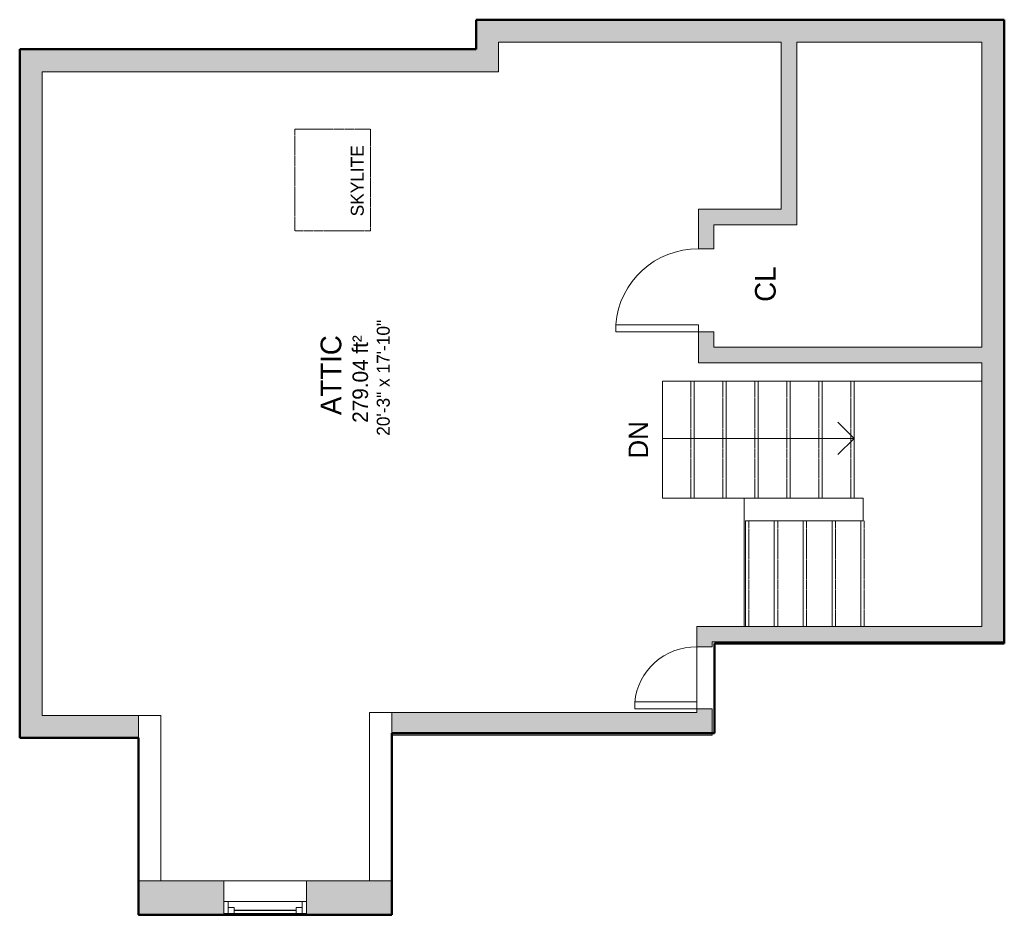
# Model space of a CAD drawing. Header units: inches. Extents: x -209 to 76, y -52 to 207.
import ezdxf

# ---------------------------------------------------------------- set-up
doc = ezdxf.new("R2010")
doc.units = ezdxf.units.IN
doc.header["$MEASUREMENT"] = 0
doc.linetypes.add('Hidden 1_16_', pattern=[0.09375, 0.0625, -0.03125])
doc.linetypes.add('Overhead', pattern=[0.15625, 0.09375, -0.0625])
for name, color, linetype, lineweight in [('A-AREA-IDEN', 2, 'Continuous', 9), ('A-DETL', 90, 'Continuous', 9), ('A-DOOR', 31, 'Continuous', 9), ('A-FLOR', 192, 'Continuous', 9), ('A-GLAZ', 151, 'Continuous', 9), ('A-WALL', 90, 'Continuous', 9), ('A-WALL-PATT', 111, 'Continuous', 9), ('G-ANNO-TEXT', 231, 'Continuous', 9), ('S-STRS', 90, 'Continuous', 9), ('S-STRS-ANNO', 90, 'Continuous', 9), ('S-STRS-IDEN', 31, 'Continuous', 9)]:
    doc.layers.add(name, color=color, linetype=linetype, lineweight=lineweight)
doc.styles.add('Inter', font='txt', dxfattribs={"height": 5.625})
doc.styles.add('Inter_1', font='txt', dxfattribs={"height": 4.5})
doc.styles.add('Inter_2', font='txt', dxfattribs={"height": 3.75})
doc.styles.add('Inter_B', font='txt', dxfattribs={"height": 6})

# ---------------------------------------------------------------- blocks, each defined once
blk = doc.blocks.new('Planitar - Single Door_Flush Panel - 2_-0_ x 6_-8_-3090507-104 - Attic')
at = {"layer": 'A-DOOR', "lineweight": 18}
for p, q in [((9.99, -2.25), (9.99, -26.25)), ((12, -2.25), (9.99, -2.25)), ((12, -2.25), (12, -26.25)), ((12, -26.25), (9.99, -26.25))]:
    blk.add_line(p, q, dxfattribs=at)
at = {"layer": 'A-DOOR'}
blk.add_arc((11.77, -2.55), 23.77, 179.2767, 265.5217, dxfattribs=at)
blk = doc.blocks.new('Planitar - Single Door_Flush Panel - 1_-6_ x 6_-8_-3113684-104 - Attic')
at = {"layer": 'A-DOOR', "lineweight": 18}
for p, q in [((6.99, -2.25), (6.99, -20.25)), ((9, -2.25), (6.99, -2.25)), ((9, -2.25), (9, -20.25)), ((9, -20.25), (6.99, -20.25))]:
    blk.add_line(p, q, dxfattribs=at)
at = {"layer": 'A-DOOR'}
blk.add_arc((8.77, -2.55), 17.77, 179.0326, 264.7975, dxfattribs=at)
blk = doc.blocks.new('Planitar-Double-Hung-Single - 48_ x 42_-3118670-104 - Attic')
at = {"layer": 'A-GLAZ', "lineweight": 18}
for p, q in [((-12, 5), (-12, -5)), ((-12, 4.5), (-9, 4.5)), ((-10.75, 4.5), (-10.75, 1)), ((-9, 4.5), (-9, 2.75)), ((-1.1875, 4.5), (1.1875, 4.5)), ((9, 4.5), (12, 4.5)), ((9, 4.5), (9, 2.75)), ((10.75, 4.5), (10.75, 1)), ((12, -5), (12, 5)), ((-12, 1), (-10.75, 1)), ((-10.75, 2.75), (-9, 2.75)), ((10.75, 2.75), (9, 2.75)), ((10.75, 1), (12, 1))]:
    blk.add_line(p, q, dxfattribs=at)
at = {"layer": 'A-GLAZ'}
for p, q in [((12, 5), (-12, 5)), ((-9, 4.5), (-1.1875, 4.5)), ((1.1875, 4.5), (9, 4.5)), ((10.75, 1), (-10.75, 1)), ((-12, -5), (12, -5))]:
    blk.add_line(p, q, dxfattribs=at)
at = {"layer": 'A-GLAZ', "lineweight": 25}
blk.add_line((-9, 3.625), (9, 3.625), dxfattribs=at)

msp = doc.modelspace()

# ---------------------------------------------------------------- hatches: boundary and pattern name
at = {"layer": 'A-WALL-PATT'}
for color, points in [(9, [(-70.3, 192.31), (-70.3, 207.4), (-76.8, 207.4), (-76.8, 192.31)]), (9, [(11.7, 200.9), (69.95, 200.9), (69.95, 207.4), (-70.3, 207.4), (-70.3, 200.9)]), (9, [(76.45, 26.9), (76.45, 207.4), (69.95, 207.4), (69.95, 112.45), (74.97, 112.45), (74.97, 26.9)]), (9, [(16.2, 147.9), (16.2, 200.9), (11.7, 200.9), (11.7, 147.9)]), (9, [(-209.3, 5.56), (-202.8, 5.56), (-202.8, 198.81), (-209.3, 198.81), (-209.3, 107.43)]), (9, [(-76.8, 192.31), (-76.8, 198.81), (-202.8, 198.81), (-202.8, 192.31)]), (9, [(-7.8, 147.9), (11.7, 147.9), (11.7, 152.4), (-12.3, 152.4), (-12.3, 147.9)]), (254, [(30.95, 107.9), (30.95, 112.4), (-7.8, 112.4), (-7.8, 107.9)]), (254, [(69.95, 107.9), (69.95, 112.4), (30.95, 112.4), (30.95, 107.9)]), (9, [(74.97, 26.9), (74.97, 112.45), (69.95, 112.45), (69.95, 26.9)]), (9, [(69.95, 26.9), (69.95, 31.4), (-8.3, 31.4), (-8.3, 26.9)]), (9, [(-8.3, -0.1), (-8.3, 6.4), (-101.3, 6.4), (-101.3, -0.1)]), (9, [(-209.3, -0.94), (-174.8, -0.94), (-174.8, 5.56), (-209.3, 5.56)]), (9, [(-101.3, -42.45), (-101.3, -42.4), (-110.8, -42.4), (-110.8, -42.45)])]:
    msp.add_hatch(color=color, dxfattribs=at).paths.add_polyline_path(points, flags=0)
h = msp.add_hatch(color=254, dxfattribs=at)
h.paths.add_polyline_path([(-7.8, 107.9), (-7.8, 116.9), (-12.3, 116.9), (-12.3, 107.9)], flags=0)
h.paths.add_polyline_path([(-7.8, 140.9), (-7.8, 147.9), (-12.3, 147.9), (-12.3, 140.9)], flags=0)
h = msp.add_hatch(color=9, dxfattribs=at)
h.paths.add_polyline_path([(-8.3, 6.4), (-8.3, 7.48), (-12.8, 7.48), (-12.8, 6.4)], flags=0)
h.paths.add_polyline_path([(-12.8, 25.48), (-8.3, 25.48), (-8.3, 31.4), (-12.8, 31.4)], flags=0)
h = msp.add_hatch(color=9, dxfattribs=at)
h.paths.add_polyline_path([(-154.45, -52.4), (-150.79, -52.4), (-150.79, -42.4), (-174.8, -42.4), (-174.8, -52.4)], flags=0)
h.paths.add_polyline_path([(-101.3, -52.4), (-101.3, -42.45), (-110.8, -42.45), (-110.8, -42.4), (-124.79, -42.4), (-124.79, -52.4)], flags=0)
h = msp.add_hatch(color=9, dxfattribs=at)
h.paths.add_polyline_path([(-126.05, -52.4), (-124.79, -52.4), (-124.79, -42.4), (-126.05, -42.4)], flags=0)
h.paths.add_polyline_path([(-150.05, -52.4), (-150.05, -42.4), (-150.79, -42.4), (-150.79, -52.4)], flags=0)

# ---------------------------------------------------------------- linework, layer by layer
at = {"layer": 'A-DETL', "lineweight": 50}
for p, q in [((-76.8, 198.81), (-76.8, 207.4)), ((-76.8, 207.4), (76.45, 207.4)), ((76.45, 207.4), (76.45, 26.4)), ((-209.3, 198.81), (-76.8, 198.81)), ((-209.3, -0.94), (-209.3, 198.81)), ((76.45, 26.4), (-7.68, 26.4)), ((-7.68, 26.4), (-7.68, 0.4)), ((-7.68, 0.4), (-101.3, 0.4)), ((-101.3, -52.25), (-101.3, 0.4)), ((-174.8, -0.94), (-209.3, -0.94)), ((-174.8, -52.25), (-174.8, -0.94)), ((-101.3, -52.25), (-174.8, -52.25))]:
    msp.add_line(p, q, dxfattribs=at)
at = {"layer": 'A-DETL', "linetype": 'Hidden 1_16_', "lineweight": 18}
for p, q in [((-129.48, 175.67), (-107.48, 175.67)), ((-129.48, 146.16), (-129.48, 175.67)), ((-107.48, 175.67), (-107.48, 146.16)), ((-107.48, 146.16), (-129.48, 146.16))]:
    msp.add_line(p, q, dxfattribs=at)
at = {"layer": 'A-DETL', "lineweight": 25}
msp.add_line((-101.3, 0.4), (-101.3, -52.25), dxfattribs=at)
at = {"layer": 'A-FLOR'}
for p, q in [((-22.79, 68.56), (-22.79, 102.56)), ((-22.79, 102.56), (69.95, 102.56)), ((0.94, 68.56), (-22.79, 68.56)), ((0.94, 31.4), (0.94, 68.56)), ((-12.8, 7.48), (-12.8, 25.48))]:
    msp.add_line(p, q, dxfattribs=at)
at = {"layer": 'A-WALL'}
for p, q in [((76.45, 207.4), (-76.8, 207.4)), ((-76.8, 207.4), (-76.8, 198.81)), ((76.45, 207.4), (76.45, 26.9)), ((-70.3, 200.9), (11.7, 200.9)), ((-70.3, 192.31), (-70.3, 200.9)), ((11.7, 200.9), (11.7, 152.4)), ((16.2, 200.9), (69.95, 200.9)), ((16.2, 147.9), (16.2, 200.9)), ((69.95, 200.9), (69.95, 112.4)), ((-209.3, 198.81), (-209.3, -0.94)), ((-76.8, 198.81), (-209.3, 198.81)), ((-202.8, 5.56), (-202.8, 192.31)), ((-202.8, 192.31), (-70.3, 192.31)), ((11.7, 152.4), (-12.3, 152.4)), ((-12.3, 152.4), (-12.3, 140.9)), ((-7.8, 147.9), (16.2, 147.9)), ((-7.8, 140.9), (-7.8, 147.9)), ((-12.3, 140.9), (-7.8, 140.9)), ((-12.3, 116.9), (-12.3, 107.9)), ((-12.3, 116.9), (-7.8, 116.9)), ((-7.8, 116.9), (-7.8, 112.4)), ((69.95, 112.4), (-7.8, 112.4)), ((-12.3, 107.9), (69.95, 107.9)), ((69.95, 31.4), (69.95, 107.9)), ((-12.8, 31.4), (-12.8, 25.48)), ((-12.8, 31.4), (69.95, 31.4)), ((-8.3, 25.48), (-8.3, 26.9)), ((76.45, 26.9), (-8.3, 26.9)), ((-8.3, 25.48), (-12.8, 25.48)), ((-107.8, -42.4), (-107.8, 6.4)), ((-107.8, 6.4), (-12.8, 6.4)), ((-101.3, 6.4), (-101.3, -36.33)), ((-12.8, 7.48), (-12.8, 6.4)), ((-8.3, 7.48), (-12.8, 7.48)), ((-8.3, -0.1), (-8.3, 7.48)), ((-168.3, 5.56), (-202.8, 5.56)), ((-174.8, 5.56), (-174.8, -52.4)), ((-168.3, -42.4), (-168.3, 5.56)), ((-209.3, -0.94), (-174.8, -0.94)), ((-8.3, -0.1), (-101.3, -0.1)), ((-174.8, -42.4), (-150.05, -42.4)), ((-101.3, -42.4), (-126.05, -42.4)), ((-174.8, -52.4), (-150.05, -52.4)), ((-101.3, -52.4), (-126.05, -52.4))]:
    msp.add_line(p, q, dxfattribs=at)
at = {"layer": 'S-STRS'}
for p, q in [((-22.79, 68.56), (-22.79, 102.56)), ((-13.51, 68.56), (-13.51, 102.56)), ((-4.23, 68.56), (-4.23, 102.56)), ((5.05, 68.56), (5.05, 102.56)), ((14.33, 68.56), (14.33, 102.56)), ((23.61, 68.56), (23.61, 102.56)), ((32.89, 68.56), (32.89, 102.56)), ((5.05, 68.56), (0.94, 68.56)), ((14.33, 68.56), (5.05, 68.56)), ((23.61, 68.56), (14.33, 68.56)), ((32.89, 68.56), (23.61, 68.56)), ((35.45, 68.56), (32.89, 68.56)), ((35.45, 62.06), (35.45, 68.56)), ((1.32, 62.06), (1.32, 31.4)), ((1.32, 62.06), (9.7, 62.06)), ((9.7, 62.06), (18.08, 62.06)), ((9.7, 62.06), (9.7, 31.4)), ((18.08, 62.06), (26.46, 62.06)), ((18.08, 62.06), (18.08, 31.4)), ((26.46, 62.06), (34.84, 62.06)), ((26.46, 62.06), (26.46, 31.4)), ((34.84, 62.06), (35.45, 62.06)), ((34.84, 62.06), (34.84, 31.4))]:
    msp.add_line(p, q, dxfattribs=at)
at = {"layer": 'S-STRS', "linetype": 'Overhead'}
for p, q in [((-14.49, 68.56), (-14.49, 102.56)), ((-5.21, 68.56), (-5.21, 102.56)), ((4.07, 68.56), (4.07, 102.56)), ((13.35, 68.56), (13.35, 102.56)), ((22.63, 68.56), (22.63, 102.56)), ((31.91, 68.56), (31.91, 102.56)), ((2.3, 62.06), (2.3, 31.4)), ((10.68, 62.06), (10.68, 31.4)), ((19.06, 62.06), (19.06, 31.4)), ((27.44, 62.06), (27.44, 31.4)), ((35.82, 62.06), (35.82, 31.4))]:
    msp.add_line(p, q, dxfattribs=at)
at = {"layer": 'S-STRS-ANNO'}
for p, q in [((32.89, 85.95), (28.17, 90.68)), ((-13.51, 85.95), (-22.79, 85.95)), ((-4.23, 85.95), (-13.51, 85.95)), ((5.05, 85.95), (-4.23, 85.95)), ((14.33, 85.95), (5.05, 85.95)), ((23.61, 85.95), (14.33, 85.95)), ((32.89, 85.95), (23.61, 85.95)), ((32.89, 85.95), (28.17, 81.23))]:
    msp.add_line(p, q, dxfattribs=at)

# ---------------------------------------------------------------- block references
at = {"layer": 'A-DOOR', "rotation": 269.9999999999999}
for name, p in [('Planitar - Single Door_Flush Panel - 2_-0_ x 6_-8_-3090507-104 - Attic', (-10.05, 128.9)), ('Planitar - Single Door_Flush Panel - 1_-6_ x 6_-8_-3113684-104 - Attic', (-10.55, 16.48))]:
    msp.add_blockref(name, p, dxfattribs=at)
at = {"layer": 'A-GLAZ', "rotation": 180}
msp.add_blockref('Planitar-Double-Hung-Single - 48_ x 42_-3118670-104 - Attic', (-138.05, -47.4), dxfattribs=at)

# ---------------------------------------------------------------- texts
at = {"layer": 'A-AREA-IDEN', "attachment_point": 1, "rotation": 90}
for s, insert, char_height, width, style in [('CL', (4.1, 125.56), 6, 12.726, 'Inter_B'), ('ATTIC', (-121.96, 92.7), 6, 29.997, 'Inter_B'), ('279.04 ft²', (-112.71, 90.46), 4.5, 35.451, 'Inter_1')]:
    msp.add_mtext(s, dxfattribs=dict(at, insert=insert, char_height=char_height, width=width, style=style))
at = {"layer": 'G-ANNO-TEXT', "color": 7, "char_height": 3.75, "attachment_point": 1, "rotation": 90, "style": 'Inter_2'}
for s, insert, width in [('SKYLITE', (-113.2, 150.36), 26.058), ('20\'-3" x 17\'-10"', (-105.66, 86.7), 47.571)]:
    msp.add_mtext(s, dxfattribs=dict(at, insert=insert, width=width))
at = {"layer": 'S-STRS-IDEN', "insert": (-32.58, 80.09), "char_height": 5.625, "width": 13.7489, "attachment_point": 1, "rotation": 90, "line_spacing_factor": 0.9936, "style": 'Inter', "bg_fill": 3, "box_fill_scale": 1.25, "bg_fill_color": 256, "bg_fill_true_color": 13158600, "bg_fill_transparency": 0}
msp.add_mtext('DN', dxfattribs=at)

doc.saveas('drawing.dxf')
